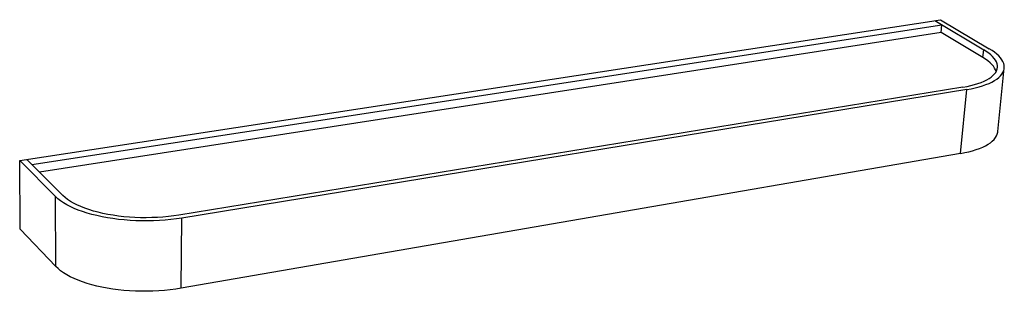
# Model space of a CAD drawing. Header units: millimetres. Extents: x -395 to 550, y -140 to 121.
import ezdxf

# ---------------------------------------------------------------- set-up
doc = ezdxf.new("R2010")
doc.units = ezdxf.units.MM

msp = doc.modelspace()

# ---------------------------------------------------------------- linework, layer by layer
at = {"color": 7, "linetype": 'Continuous', "lineweight": 25}
for p, q in [((-395.07, -14.59), (488.67, 120.51)), ((-383.38, -18.44), (490.03, 115.73)), ((483.38, 119.7), (530.23, 91.76)), ((488.67, 120.51), (535.58, 92.6)), ((489.32, 108.29), (490.03, 115.73)), ((489.32, 108.29), (-376.19, -25.63)), ((529.48, 84.22), (489.32, 108.29)), ((529.48, 84.22), (530.23, 91.76)), ((543.79, 13.32), (549.98, 73.88)), ((510.38, 55.9), (-242.24, -66.94)), ((514.13, 53.59), (-239.31, -69.71)), ((508.09, -7.78), (514.13, 53.59)), ((508.09, -7.78), (-240.11, -137.11)), ((-360.6, -49.2), (-395.07, -14.59)), ((-394.67, -80.42), (-395.07, -14.59)), ((-353.69, -48.11), (-388.28, -13.55)), ((-360.45, -116.16), (-360.6, -49.2)), ((-240.11, -137.11), (-239.31, -69.71)), ((-360.45, -116.16), (-394.67, -80.42))]:
    msp.add_line(p, q, dxfattribs=at)
at = {"color": 7, "linetype": 'Continuous', "lineweight": 25, "flags": 128}
for points in [[(510.38, 55.9), (514.28, 56.6), (517.98, 57.4), (521.48, 58.3), (524.76, 59.29), (527.8, 60.37), (530.6, 61.54), (533.15, 62.78), (535.43, 64.1), (537.44, 65.49), (539.17, 66.94), (540.61, 68.44), (541.77, 70), (542.62, 71.59), (543.18, 73.23), (543.45, 74.9), (543.41, 76.59), (543.08, 78.29), (542.45, 80.01), (541.53, 81.73), (540.32, 83.45), (538.83, 85.16), (537.07, 86.85), (535.05, 88.52), (532.76, 90.15), (530.23, 91.76)], [(514.13, 53.59), (518.21, 54.33), (522.09, 55.16), (525.77, 56.09), (529.23, 57.12), (532.45, 58.24), (535.43, 59.44), (538.16, 60.72), (540.62, 62.08), (542.81, 63.51), (544.72, 65.01), (546.35, 66.56), (547.68, 68.16), (548.72, 69.82), (549.45, 71.51), (549.89, 73.24), (550.03, 74.99), (549.87, 76.76), (549.42, 78.55), (548.66, 80.35), (547.62, 82.15), (546.29, 83.94), (544.68, 85.72), (542.79, 87.48), (540.64, 89.22), (538.23, 90.93), (535.58, 92.6)], [(542.25, 70.88), (541.68, 72.42), (540.76, 74.15), (539.56, 75.87), (538.07, 77.59), (536.31, 79.29), (534.29, 80.96), (532.01, 82.61), (529.48, 84.22)], [(508.09, -7.78), (512.14, -7.01), (516, -6.14), (519.66, -5.16), (523.1, -4.09), (526.31, -2.92), (529.27, -1.67), (531.99, -0.34), (534.44, 1.08), (536.62, 2.56), (538.52, 4.11), (540.14, 5.73), (541.47, 7.39), (542.51, 9.11), (543.25, 10.86), (543.7, 12.65), (543.79, 13.32)], [(-239.31, -69.71), (-244.55, -70.5), (-249.92, -71.15), (-255.39, -71.68), (-260.93, -72.07), (-266.53, -72.32), (-272.17, -72.44), (-277.83, -72.42), (-283.47, -72.26), (-289.09, -71.97), (-294.65, -71.54), (-300.14, -70.98), (-305.53, -70.28), (-310.81, -69.46), (-315.95, -68.51), (-320.94, -67.44), (-325.74, -66.26), (-330.36, -64.96), (-334.76, -63.55), (-338.93, -62.04), (-342.86, -60.44), (-346.54, -58.75), (-349.94, -56.97), (-353.05, -55.13), (-355.87, -53.21), (-358.39, -51.23), (-360.6, -49.2)], [(-242.24, -66.94), (-247.25, -67.68), (-252.38, -68.3), (-257.61, -68.79), (-262.92, -69.14), (-268.28, -69.36), (-273.67, -69.44), (-279.07, -69.39), (-284.45, -69.2), (-289.8, -68.88), (-295.09, -68.42), (-300.3, -67.83), (-305.4, -67.11), (-310.38, -66.26), (-315.21, -65.3), (-319.88, -64.21), (-324.36, -63.01), (-328.64, -61.7), (-332.69, -60.29), (-336.52, -58.79), (-340.08, -57.19), (-343.39, -55.51), (-346.41, -53.76), (-349.14, -51.93), (-351.57, -50.05), (-353.69, -48.11)], [(-240.11, -137.11), (-245.32, -137.93), (-250.64, -138.62), (-256.07, -139.17), (-261.57, -139.59), (-267.13, -139.86), (-272.73, -140), (-278.33, -139.99), (-283.94, -139.84), (-289.51, -139.55), (-295.03, -139.12), (-300.47, -138.55), (-305.82, -137.84), (-311.06, -137), (-316.16, -136.03), (-321.1, -134.94), (-325.87, -133.72), (-330.45, -132.39), (-334.82, -130.94), (-338.96, -129.39), (-342.86, -127.74), (-346.5, -126), (-349.87, -124.17), (-352.97, -122.27), (-355.77, -120.29), (-358.27, -118.25), (-360.45, -116.16)]]:
    msp.add_lwpolyline(points, dxfattribs=at)

doc.saveas('drawing.dxf')
